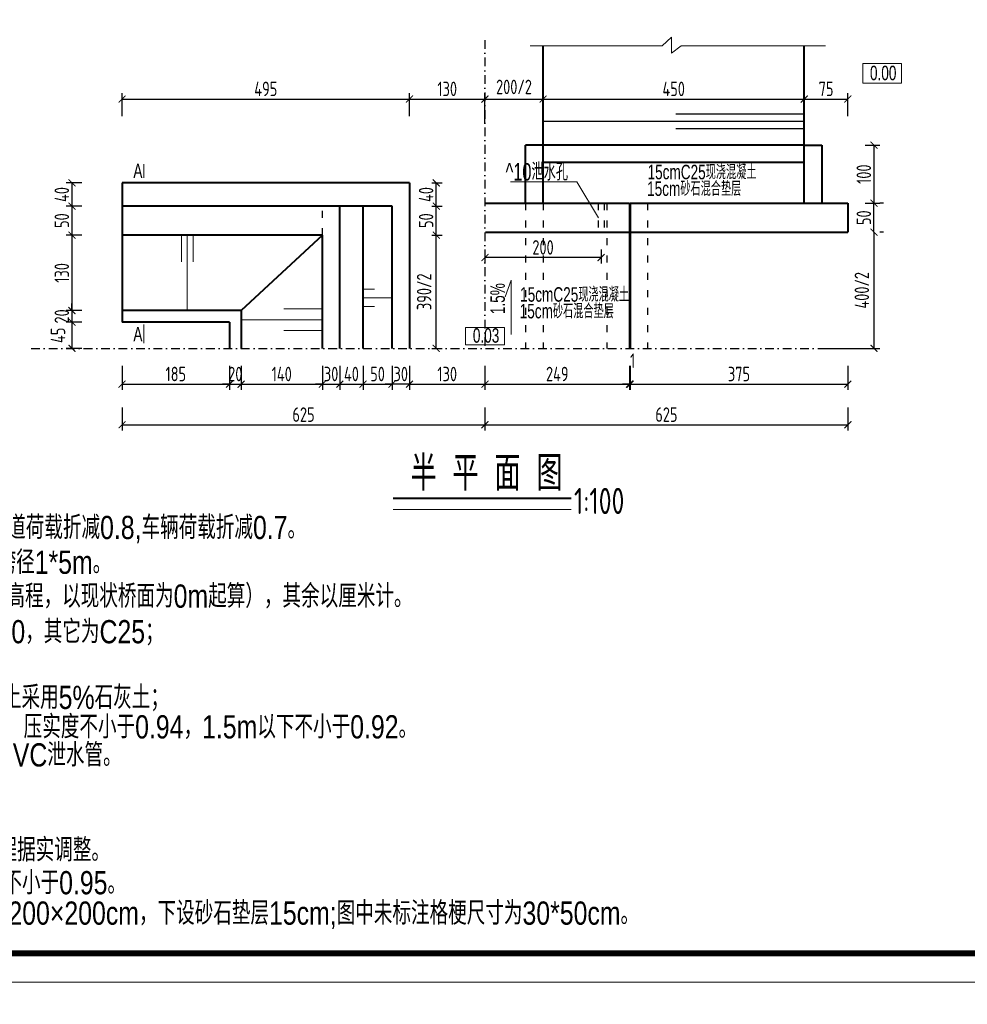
# Model space of a CAD drawing. Header units: inches. Extents: x 97745 to 142261, y 62673 to 100665.
# Tile 79 of 148: x 105175 to 106808, y 91882 to 93578. Entities that reach past the tile are written whole.
import ezdxf

# ---------------------------------------------------------------- set-up
doc = ezdxf.new("R2010")
doc.units = ezdxf.units.IN
doc.header["$MEASUREMENT"] = 0
doc.linetypes.add('ACAD_ISO03W100', pattern=[30, 12, -18])
doc.linetypes.add('DASHDOTX2', pattern=[2, 1, -0.5, 0, -0.5])
doc.layers.get('0').update_dxf_attribs({"lineweight": 15})
for name, color, linetype, lineweight in [('BM1', 7, 'Continuous', 15), ('文字', 7, 'Continuous', 20), ('虚线', 2, 'ACAD_ISO03W100', 25), ('轮廓线', 1, 'Continuous', 40)]:
    doc.layers.add(name, color=color, linetype=linetype, lineweight=lineweight)
doc.layers.add('轴线', color=3, linetype='DASHDOTX2')
doc.layers.add('配筋2', color=2, linetype='Continuous')
doc.styles.add('hz-e', font='hztxt_e.shx', dxfattribs={"width": 0.8, "height": 330, "bigfont": 'hztxt.shx'})
doc.styles.add('HZTXT', font='tssdeng.shx', dxfattribs={"width": 0.75, "bigfont": 'hztxt.shx'})
doc.styles.get("Standard").update_dxf_attribs({"font": 'hztxt_e.shx', "width": 0.7, "bigfont": 'hztxt.shx'})
doc.dimstyles.new('3', dxfattribs={"dimtxt": 25, "dimasz": 12, "dimexe": 10, "dimexo": 30, "dimgap": 5, "dimtad": 1, "dimdec": 0, "dimzin": 0, "dimdsep": 46, "dimtxsty": 'HZTXT', "dimblk": 'ARCHTICK', "dimcen": 0, "dimclrt": 7, "dimazin": 2, "dimtfac": 1, "dimtdec": 0, "dimtix": 1, "dimtmove": 2, "dimatfit": 3, "dimfxl": 250, "dimtolj": 1, "dimtzin": 0, "dimarcsym": 0})

# ---------------------------------------------------------------- blocks, each defined once
blk = doc.blocks.new('_ArchTick')
at = {"color": 0, "linetype": 'ByBlock', "const_width": 0.15}
blk.add_lwpolyline([(-0.5, -0.5), (0.5, 0.5)], dxfattribs=at)
blk = doc.blocks.new('*D49')
at = {"color": 0, "lineweight": -2, "transparency": 16777216}
for p, q in [((105351.8, 93412.3), (105351.8, 93451.5)), ((105846.8, 93412.3), (105846.8, 93451.5)), ((105351.8, 93441.5), (105846.8, 93441.5))]:
    blk.add_line(p, q, dxfattribs=at)
at = {"color": 0, "lineweight": -2, "transparency": 16777216, "xscale": 12, "yscale": 12, "zscale": 12, "rotation": 180}
blk.add_blockref('_ArchTick', (105351.8, 93441.5), dxfattribs=at)
at = {"color": 0, "lineweight": -2, "transparency": 16777216, "xscale": 12, "yscale": 12, "zscale": 12}
blk.add_blockref('_ArchTick', (105846.8, 93441.5), dxfattribs=at)
at = {"color": 7, "transparency": 16777216, "insert": (105599.3, 93459), "char_height": 25, "attachment_point": 5, "style": 'HZTXT'}
blk.add_mtext('\\A1;495', dxfattribs=at)
blk = doc.blocks.new('*D50')
at = {"color": 0, "lineweight": -2, "transparency": 16777216}
for p, q in [((105976.8, 93412.3), (105976.8, 93451.5)), ((106076.8, 93412.3), (106076.8, 93451.5)), ((105976.8, 93441.5), (106076.8, 93441.5))]:
    blk.add_line(p, q, dxfattribs=at)
at = {"color": 0, "lineweight": -2, "transparency": 16777216, "xscale": 12, "yscale": 12, "zscale": 12, "rotation": 180}
blk.add_blockref('_ArchTick', (105976.8, 93441.5), dxfattribs=at)
at = {"color": 0, "lineweight": -2, "transparency": 16777216, "xscale": 12, "yscale": 12, "zscale": 12}
blk.add_blockref('_ArchTick', (106076.8, 93441.5), dxfattribs=at)
at = {"color": 7, "transparency": 16777216, "insert": (106026.8, 93462.4), "char_height": 25, "attachment_point": 5, "style": 'HZTXT'}
blk.add_mtext('\\A1;200/2', dxfattribs=at)
blk = doc.blocks.new('*D51')
at = {"color": 0, "lineweight": -2, "transparency": 16777216}
for p, q in [((106076.8, 93412.3), (106076.8, 93451.5)), ((106526.8, 93412.3), (106526.8, 93451.5)), ((106076.8, 93441.5), (106526.8, 93441.5))]:
    blk.add_line(p, q, dxfattribs=at)
at = {"color": 0, "lineweight": -2, "transparency": 16777216, "xscale": 12, "yscale": 12, "zscale": 12, "rotation": 180}
blk.add_blockref('_ArchTick', (106076.8, 93441.5), dxfattribs=at)
at = {"color": 0, "lineweight": -2, "transparency": 16777216, "xscale": 12, "yscale": 12, "zscale": 12}
blk.add_blockref('_ArchTick', (106526.8, 93441.5), dxfattribs=at)
at = {"color": 7, "transparency": 16777216, "insert": (106301.8, 93459), "char_height": 25, "attachment_point": 5, "style": 'HZTXT'}
blk.add_mtext('\\A1;450', dxfattribs=at)
blk = doc.blocks.new('*D52')
at = {"color": 0, "lineweight": -2}
for p, q in [((105351.8, 92982.1), (105351.8, 92940.4)), ((105536.8, 92982.1), (105536.8, 92940.4)), ((105351.8, 92950.4), (105536.8, 92950.4))]:
    blk.add_line(p, q, dxfattribs=at)
at = {"color": 0, "lineweight": -2, "xscale": 12, "yscale": 12, "zscale": 12, "rotation": 180}
blk.add_blockref('_ArchTick', (105351.8, 92950.4), dxfattribs=at)
at = {"color": 0, "lineweight": -2, "xscale": 12, "yscale": 12, "zscale": 12}
blk.add_blockref('_ArchTick', (105536.8, 92950.4), dxfattribs=at)
at = {"color": 7, "insert": (105444.3, 92967.9), "char_height": 25, "attachment_point": 5, "style": 'HZTXT'}
blk.add_mtext('\\A1;185', dxfattribs=at)
blk = doc.blocks.new('*D53')
at = {"color": 0, "lineweight": -2}
for p, q in [((105536.8, 92982.1), (105536.8, 92940.4)), ((105556.8, 92982.1), (105556.8, 92940.4)), ((105536.8, 92950.4), (105524.8, 92950.4)), ((105536.8, 92950.4), (105556.8, 92950.4)), ((105556.8, 92950.4), (105568.8, 92950.4))]:
    blk.add_line(p, q, dxfattribs=at)
at = {"color": 0, "lineweight": -2, "xscale": 12, "yscale": 12, "zscale": 12}
blk.add_blockref('_ArchTick', (105536.8, 92950.4), dxfattribs=at)
at = {"color": 0, "lineweight": -2, "xscale": 12, "yscale": 12, "zscale": 12, "rotation": 180}
blk.add_blockref('_ArchTick', (105556.8, 92950.4), dxfattribs=at)
at = {"color": 7, "insert": (105546.8, 92967.9), "char_height": 25, "attachment_point": 5, "style": 'HZTXT'}
blk.add_mtext('\\A1;20', dxfattribs=at)
blk = doc.blocks.new('*D54')
at = {"color": 0, "lineweight": -2}
for p, q in [((105556.8, 92982.1), (105556.8, 92940.4)), ((105696.8, 92982.1), (105696.8, 92940.4)), ((105556.8, 92950.4), (105696.8, 92950.4))]:
    blk.add_line(p, q, dxfattribs=at)
at = {"color": 0, "lineweight": -2, "xscale": 12, "yscale": 12, "zscale": 12, "rotation": 180}
blk.add_blockref('_ArchTick', (105556.8, 92950.4), dxfattribs=at)
at = {"color": 0, "lineweight": -2, "xscale": 12, "yscale": 12, "zscale": 12}
blk.add_blockref('_ArchTick', (105696.8, 92950.4), dxfattribs=at)
at = {"color": 7, "insert": (105626.8, 92967.9), "char_height": 25, "attachment_point": 5, "style": 'HZTXT'}
blk.add_mtext('\\A1;140', dxfattribs=at)
blk = doc.blocks.new('*D75')
at = {"color": 0, "lineweight": -2, "transparency": 16777216}
for p, q in [((105696.8, 92982.1), (105696.8, 92940.4)), ((105726.8, 92982.1), (105726.8, 92940.4)), ((105696.8, 92950.4), (105684.8, 92950.4)), ((105696.8, 92950.4), (105726.8, 92950.4)), ((105726.8, 92950.4), (105738.8, 92950.4))]:
    blk.add_line(p, q, dxfattribs=at)
at = {"color": 0, "lineweight": -2, "transparency": 16777216, "xscale": 12, "yscale": 12, "zscale": 12}
blk.add_blockref('_ArchTick', (105696.8, 92950.4), dxfattribs=at)
at = {"color": 0, "lineweight": -2, "transparency": 16777216, "xscale": 12, "yscale": 12, "zscale": 12, "rotation": 180}
blk.add_blockref('_ArchTick', (105726.8, 92950.4), dxfattribs=at)
at = {"color": 7, "transparency": 16777216, "insert": (105711.8, 92967.9), "char_height": 25, "attachment_point": 5, "style": 'HZTXT'}
blk.add_mtext('\\A1;30', dxfattribs=at)
blk = doc.blocks.new('*D55')
at = {"color": 0, "lineweight": -2, "transparency": 16777216}
for p, q in [((105726.8, 92982.1), (105726.8, 92940.4)), ((105766.8, 92982.1), (105766.8, 92940.4)), ((105726.8, 92950.4), (105766.8, 92950.4))]:
    blk.add_line(p, q, dxfattribs=at)
at = {"color": 0, "lineweight": -2, "transparency": 16777216, "xscale": 12, "yscale": 12, "zscale": 12, "rotation": 180}
blk.add_blockref('_ArchTick', (105726.8, 92950.4), dxfattribs=at)
at = {"color": 0, "lineweight": -2, "transparency": 16777216, "xscale": 12, "yscale": 12, "zscale": 12}
blk.add_blockref('_ArchTick', (105766.8, 92950.4), dxfattribs=at)
at = {"color": 7, "transparency": 16777216, "insert": (105746.8, 92967.9), "char_height": 25, "attachment_point": 5, "style": 'HZTXT'}
blk.add_mtext('\\A1;40', dxfattribs=at)
blk = doc.blocks.new('*D76')
at = {"color": 0, "lineweight": -2, "transparency": 16777216}
for p, q in [((105766.8, 92982.1), (105766.8, 92940.4)), ((105816.8, 92982.1), (105816.8, 92940.4)), ((105766.8, 92950.4), (105816.8, 92950.4))]:
    blk.add_line(p, q, dxfattribs=at)
at = {"color": 0, "lineweight": -2, "transparency": 16777216, "xscale": 12, "yscale": 12, "zscale": 12, "rotation": 180}
blk.add_blockref('_ArchTick', (105766.8, 92950.4), dxfattribs=at)
at = {"color": 0, "lineweight": -2, "transparency": 16777216, "xscale": 12, "yscale": 12, "zscale": 12}
blk.add_blockref('_ArchTick', (105816.8, 92950.4), dxfattribs=at)
at = {"color": 7, "transparency": 16777216, "insert": (105791.8, 92967.9), "char_height": 25, "attachment_point": 5, "style": 'HZTXT'}
blk.add_mtext('\\A1;50', dxfattribs=at)
blk = doc.blocks.new('*D77')
at = {"color": 0, "lineweight": -2, "transparency": 16777216}
for p, q in [((106225.8, 92982.1), (106225.8, 92940.4)), ((106226.8, 92982.1), (106226.8, 92940.4)), ((106225.8, 92950.4), (106213.8, 92950.4)), ((106225.8, 92950.4), (106226.8, 92950.4)), ((106226.8, 92950.4), (106238.8, 92950.4))]:
    blk.add_line(p, q, dxfattribs=at)
at = {"color": 0, "lineweight": -2, "transparency": 16777216, "xscale": 12, "yscale": 12, "zscale": 12}
blk.add_blockref('_ArchTick', (106225.8, 92950.4), dxfattribs=at)
at = {"color": 0, "lineweight": -2, "transparency": 16777216, "xscale": 12, "yscale": 12, "zscale": 12, "rotation": 180}
blk.add_blockref('_ArchTick', (106226.8, 92950.4), dxfattribs=at)
at = {"color": 7, "transparency": 16777216, "insert": (106231.2, 92990.8), "char_height": 25, "attachment_point": 5, "style": 'HZTXT'}
blk.add_mtext('\\A1;1', dxfattribs=at)
blk = doc.blocks.new('*D78')
at = {"color": 0, "lineweight": -2, "transparency": 16777216}
for p, q in [((106226.8, 92982.1), (106226.8, 92940.4)), ((106601.8, 92982.1), (106601.8, 92940.4)), ((106226.8, 92950.4), (106601.8, 92950.4))]:
    blk.add_line(p, q, dxfattribs=at)
at = {"color": 0, "lineweight": -2, "transparency": 16777216, "xscale": 12, "yscale": 12, "zscale": 12, "rotation": 180}
blk.add_blockref('_ArchTick', (106226.8, 92950.4), dxfattribs=at)
at = {"color": 0, "lineweight": -2, "transparency": 16777216, "xscale": 12, "yscale": 12, "zscale": 12}
blk.add_blockref('_ArchTick', (106601.8, 92950.4), dxfattribs=at)
at = {"color": 7, "transparency": 16777216, "insert": (106414.3, 92967.9), "char_height": 25, "attachment_point": 5, "style": 'HZTXT'}
blk.add_mtext('\\A1;375', dxfattribs=at)
blk = doc.blocks.new('*D56')
at = {"color": 0, "lineweight": -2, "transparency": 16777216}
for p, q in [((105351.8, 92910.4), (105351.8, 92870.5)), ((105976.8, 92910.4), (105976.8, 92870.5)), ((105351.8, 92880.5), (105976.8, 92880.5))]:
    blk.add_line(p, q, dxfattribs=at)
at = {"color": 0, "lineweight": -2, "transparency": 16777216, "xscale": 12, "yscale": 12, "zscale": 12, "rotation": 180}
blk.add_blockref('_ArchTick', (105351.8, 92880.5), dxfattribs=at)
at = {"color": 0, "lineweight": -2, "transparency": 16777216, "xscale": 12, "yscale": 12, "zscale": 12}
blk.add_blockref('_ArchTick', (105976.8, 92880.5), dxfattribs=at)
at = {"color": 7, "transparency": 16777216, "insert": (105664.3, 92898), "char_height": 25, "attachment_point": 5, "style": 'HZTXT'}
blk.add_mtext('\\A1;625', dxfattribs=at)
blk = doc.blocks.new('*D57')
at = {"color": 0, "lineweight": -2, "transparency": 16777216}
for p, q in [((105976.8, 92910.4), (105976.8, 92870.5)), ((106601.8, 92910.4), (106601.8, 92870.5)), ((105976.8, 92880.5), (106601.8, 92880.5))]:
    blk.add_line(p, q, dxfattribs=at)
at = {"color": 0, "lineweight": -2, "transparency": 16777216, "xscale": 12, "yscale": 12, "zscale": 12, "rotation": 180}
blk.add_blockref('_ArchTick', (105976.8, 92880.5), dxfattribs=at)
at = {"color": 0, "lineweight": -2, "transparency": 16777216, "xscale": 12, "yscale": 12, "zscale": 12}
blk.add_blockref('_ArchTick', (106601.8, 92880.5), dxfattribs=at)
at = {"color": 7, "transparency": 16777216, "insert": (106289.3, 92898), "char_height": 25, "attachment_point": 5, "style": 'HZTXT'}
blk.add_mtext('\\A1;625', dxfattribs=at)
blk = doc.blocks.new('*D58')
at = {"color": 0, "lineweight": -2, "transparency": 16777216}
for p, q in [((105282.7, 93077.1), (105255.5, 93077.1)), ((105265.5, 93077.1), (105265.5, 93089.1)), ((105265.5, 93077.1), (105265.5, 93057.1)), ((105282.7, 93057.1), (105255.5, 93057.1)), ((105265.5, 93057.1), (105265.5, 93045.1))]:
    blk.add_line(p, q, dxfattribs=at)
at = {"color": 0, "lineweight": -2, "transparency": 16777216, "xscale": 12, "yscale": 12, "zscale": 12}
for p, rotation in [((105265.5, 93077.1), 270), ((105265.5, 93057.1), 90)]:
    blk.add_blockref('_ArchTick', p, dxfattribs=dict(at, rotation=rotation))
at = {"color": 7, "transparency": 16777216, "insert": (105248, 93067.1), "char_height": 25, "attachment_point": 5, "rotation": 90, "style": 'HZTXT'}
blk.add_mtext('\\A1;20', dxfattribs=at)
blk = doc.blocks.new('*D59')
at = {"color": 0, "lineweight": -2, "transparency": 16777216}
for p, q in [((105282.7, 93057.1), (105255.5, 93057.1)), ((105265.5, 93057.1), (105265.5, 93012.1)), ((105282.7, 93012.1), (105255.5, 93012.1))]:
    blk.add_line(p, q, dxfattribs=at)
at = {"color": 0, "lineweight": -2, "transparency": 16777216, "xscale": 12, "yscale": 12, "zscale": 12}
for p, rotation in [((105265.5, 93057.1), 90), ((105265.5, 93012.1), 270)]:
    blk.add_blockref('_ArchTick', p, dxfattribs=dict(at, rotation=rotation))
at = {"color": 7, "transparency": 16777216, "insert": (105241.4, 93034.6), "char_height": 25, "attachment_point": 5, "rotation": 90, "style": 'HZTXT'}
blk.add_mtext('\\A1;45', dxfattribs=at)
blk = doc.blocks.new('*D60')
at = {"color": 0, "lineweight": -2, "transparency": 16777216}
for p, q in [((106646.8, 93212.1), (106646.8, 93262.1)), ((106662.9, 93262.1), (106656.8, 93262.1)), ((106662.9, 93212.1), (106656.8, 93212.1))]:
    blk.add_line(p, q, dxfattribs=at)
at = {"color": 0, "lineweight": -2, "transparency": 16777216, "xscale": 12, "yscale": 12, "zscale": 12}
for p, rotation in [((106646.8, 93262.1), 90), ((106646.8, 93212.1), 270)]:
    blk.add_blockref('_ArchTick', p, dxfattribs=dict(at, rotation=rotation))
at = {"color": 7, "transparency": 16777216, "insert": (106629.3, 93237.1), "char_height": 25, "attachment_point": 5, "rotation": 90, "style": 'HZTXT'}
blk.add_mtext('\\A1;50', dxfattribs=at)
blk = doc.blocks.new('*D61')
at = {"color": 0, "lineweight": -2, "transparency": 16777216}
for p, q in [((105885.4, 93207.1), (105902.9, 93207.1)), ((105892.9, 93012.1), (105892.9, 93207.1)), ((105885.4, 93012.1), (105902.9, 93012.1))]:
    blk.add_line(p, q, dxfattribs=at)
at = {"color": 0, "lineweight": -2, "transparency": 16777216, "xscale": 12, "yscale": 12, "zscale": 12}
for p, rotation in [((105892.9, 93207.1), 90), ((105892.9, 93012.1), 270)]:
    blk.add_blockref('_ArchTick', p, dxfattribs=dict(at, rotation=rotation))
at = {"color": 7, "transparency": 16777216, "insert": (105872, 93109.6), "char_height": 25, "attachment_point": 5, "rotation": 90, "style": 'HZTXT'}
blk.add_mtext('\\A1;390/2', dxfattribs=at)
blk = doc.blocks.new('*D62')
at = {"color": 0, "lineweight": -2, "transparency": 16777216}
for p, q in [((105885.4, 93257.1), (105902.9, 93257.1)), ((105892.9, 93207.1), (105892.9, 93257.1)), ((105885.4, 93207.1), (105902.9, 93207.1))]:
    blk.add_line(p, q, dxfattribs=at)
at = {"color": 0, "lineweight": -2, "transparency": 16777216, "xscale": 12, "yscale": 12, "zscale": 12}
for p, rotation in [((105892.9, 93257.1), 90), ((105892.9, 93207.1), 270)]:
    blk.add_blockref('_ArchTick', p, dxfattribs=dict(at, rotation=rotation))
at = {"color": 7, "transparency": 16777216, "insert": (105875.4, 93232.1), "char_height": 25, "attachment_point": 5, "rotation": 90, "style": 'HZTXT'}
blk.add_mtext('\\A1;50', dxfattribs=at)
blk = doc.blocks.new('*D63')
at = {"color": 0, "lineweight": -2, "transparency": 16777216}
for p, q in [((105885.4, 93297.1), (105902.9, 93297.1)), ((105892.9, 93257.1), (105892.9, 93297.1)), ((105885.4, 93257.1), (105902.9, 93257.1))]:
    blk.add_line(p, q, dxfattribs=at)
at = {"color": 0, "lineweight": -2, "transparency": 16777216, "xscale": 12, "yscale": 12, "zscale": 12}
for p, rotation in [((105892.9, 93297.1), 90), ((105892.9, 93257.1), 270)]:
    blk.add_blockref('_ArchTick', p, dxfattribs=dict(at, rotation=rotation))
at = {"color": 7, "transparency": 16777216, "insert": (105875.4, 93277.1), "char_height": 25, "attachment_point": 5, "rotation": 90, "style": 'HZTXT'}
blk.add_mtext('\\A1;40', dxfattribs=at)
blk = doc.blocks.new('*D64')
at = {"color": 0, "lineweight": -2, "transparency": 16777216}
for p, q in [((106646.8, 93212.1), (106646.8, 93012.1)), ((106662.9, 93212.1), (106656.8, 93212.1)), ((106562.9, 93012.1), (106656.8, 93012.1))]:
    blk.add_line(p, q, dxfattribs=at)
at = {"color": 0, "lineweight": -2, "transparency": 16777216, "xscale": 12, "yscale": 12, "zscale": 12}
for p, rotation in [((106646.8, 93212.1), 90), ((106646.8, 93012.1), 270)]:
    blk.add_blockref('_ArchTick', p, dxfattribs=dict(at, rotation=rotation))
at = {"color": 7, "transparency": 16777216, "insert": (106625.9, 93112.1), "char_height": 25, "attachment_point": 5, "rotation": 90, "style": 'HZTXT'}
blk.add_mtext('\\A1;400/2', dxfattribs=at)
blk = doc.blocks.new('*D65')
at = {"color": 0, "lineweight": -2, "transparency": 16777216}
for p, q in [((106526.8, 93412.3), (106526.8, 93451.5)), ((106601.8, 93412.3), (106601.8, 93451.5)), ((106526.8, 93441.5), (106601.8, 93441.5))]:
    blk.add_line(p, q, dxfattribs=at)
at = {"color": 0, "lineweight": -2, "transparency": 16777216, "xscale": 12, "yscale": 12, "zscale": 12, "rotation": 180}
blk.add_blockref('_ArchTick', (106526.8, 93441.5), dxfattribs=at)
at = {"color": 0, "lineweight": -2, "transparency": 16777216, "xscale": 12, "yscale": 12, "zscale": 12}
blk.add_blockref('_ArchTick', (106601.8, 93441.5), dxfattribs=at)
at = {"color": 7, "transparency": 16777216, "insert": (106564.3, 93459), "char_height": 25, "attachment_point": 5, "style": 'HZTXT'}
blk.add_mtext('\\A1;75', dxfattribs=at)
blk = doc.blocks.new('*D2')
at = {"color": 0, "lineweight": -2, "transparency": 16777216}
for p, q in [((105976.8, 93182.1), (105976.8, 93158.5)), ((106176.8, 93182.1), (106176.8, 93158.5)), ((106176.8, 93168.5), (105976.8, 93168.5))]:
    blk.add_line(p, q, dxfattribs=at)
at = {"color": 0, "lineweight": -2, "transparency": 16777216, "xscale": 12, "yscale": 12, "zscale": 12, "rotation": 180}
blk.add_blockref('_ArchTick', (105976.8, 93168.5), dxfattribs=at)
at = {"color": 0, "lineweight": -2, "transparency": 16777216, "xscale": 12, "yscale": 12, "zscale": 12}
blk.add_blockref('_ArchTick', (106176.8, 93168.5), dxfattribs=at)
at = {"color": 7, "transparency": 16777216, "insert": (106076.8, 93186), "char_height": 25, "attachment_point": 5, "style": 'HZTXT'}
blk.add_mtext('\\A1;200', dxfattribs=at)
blk = doc.blocks.new('*D4')
at = {"color": 0, "lineweight": -2, "transparency": 16777216}
for p, q in [((105976.8, 92982.1), (105976.8, 92940.4)), ((106225.8, 92982.1), (106225.8, 92940.4)), ((105976.8, 92950.4), (106225.8, 92950.4))]:
    blk.add_line(p, q, dxfattribs=at)
at = {"color": 0, "lineweight": -2, "transparency": 16777216, "xscale": 12, "yscale": 12, "zscale": 12, "rotation": 180}
blk.add_blockref('_ArchTick', (105976.8, 92950.4), dxfattribs=at)
at = {"color": 0, "lineweight": -2, "transparency": 16777216, "xscale": 12, "yscale": 12, "zscale": 12}
blk.add_blockref('_ArchTick', (106225.8, 92950.4), dxfattribs=at)
at = {"color": 7, "transparency": 16777216, "insert": (106101.3, 92967.9), "char_height": 25, "attachment_point": 5, "style": 'HZTXT'}
blk.add_mtext('\\A1;249', dxfattribs=at)
blk = doc.blocks.new('*D5')
at = {"color": 0, "lineweight": -2, "transparency": 16777216}
for p, q in [((105846.8, 93412.3), (105846.8, 93451.5)), ((105976.8, 93399.1), (105976.8, 93451.5)), ((105846.8, 93441.5), (105976.8, 93441.5))]:
    blk.add_line(p, q, dxfattribs=at)
at = {"color": 0, "lineweight": -2, "transparency": 16777216, "xscale": 12, "yscale": 12, "zscale": 12, "rotation": 180}
blk.add_blockref('_ArchTick', (105846.8, 93441.5), dxfattribs=at)
at = {"color": 0, "lineweight": -2, "transparency": 16777216, "xscale": 12, "yscale": 12, "zscale": 12}
blk.add_blockref('_ArchTick', (105976.8, 93441.5), dxfattribs=at)
at = {"color": 7, "transparency": 16777216, "insert": (105911.8, 93459), "char_height": 25, "attachment_point": 5, "style": 'HZTXT'}
blk.add_mtext('\\A1;130', dxfattribs=at)
blk = doc.blocks.new('*D6')
at = {"color": 0, "lineweight": -2, "transparency": 16777216}
for p, q in [((105846.8, 92982.1), (105846.8, 92940.4)), ((105976.8, 92982.1), (105976.8, 92940.4)), ((105846.8, 92950.4), (105976.8, 92950.4))]:
    blk.add_line(p, q, dxfattribs=at)
at = {"color": 0, "lineweight": -2, "transparency": 16777216, "xscale": 12, "yscale": 12, "zscale": 12, "rotation": 180}
blk.add_blockref('_ArchTick', (105846.8, 92950.4), dxfattribs=at)
at = {"color": 0, "lineweight": -2, "transparency": 16777216, "xscale": 12, "yscale": 12, "zscale": 12}
blk.add_blockref('_ArchTick', (105976.8, 92950.4), dxfattribs=at)
at = {"color": 7, "transparency": 16777216, "insert": (105911.8, 92967.9), "char_height": 25, "attachment_point": 5, "style": 'HZTXT'}
blk.add_mtext('\\A1;130', dxfattribs=at)
blk = doc.blocks.new('*D8')
at = {"color": 0, "lineweight": -2, "transparency": 16777216}
for p, q in [((105282.7, 93257.1), (105255.5, 93257.1)), ((105265.5, 93257.1), (105265.5, 93207.1)), ((105282.7, 93207.1), (105255.5, 93207.1))]:
    blk.add_line(p, q, dxfattribs=at)
at = {"color": 0, "lineweight": -2, "transparency": 16777216, "xscale": 12, "yscale": 12, "zscale": 12}
for p, rotation in [((105265.5, 93257.1), 90), ((105265.5, 93207.1), 270)]:
    blk.add_blockref('_ArchTick', p, dxfattribs=dict(at, rotation=rotation))
at = {"color": 7, "transparency": 16777216, "insert": (105248, 93232.1), "char_height": 25, "attachment_point": 5, "rotation": 90, "style": 'HZTXT'}
blk.add_mtext('\\A1;50', dxfattribs=at)
blk = doc.blocks.new('*D9')
at = {"color": 0, "lineweight": -2, "transparency": 16777216}
for p, q in [((105282.7, 93297.1), (105255.5, 93297.1)), ((105265.5, 93297.1), (105265.5, 93257.1)), ((105282.7, 93257.1), (105255.5, 93257.1))]:
    blk.add_line(p, q, dxfattribs=at)
at = {"color": 0, "lineweight": -2, "transparency": 16777216, "xscale": 12, "yscale": 12, "zscale": 12}
for p, rotation in [((105265.5, 93297.1), 90), ((105265.5, 93257.1), 270)]:
    blk.add_blockref('_ArchTick', p, dxfattribs=dict(at, rotation=rotation))
at = {"color": 7, "transparency": 16777216, "insert": (105248, 93277.1), "char_height": 25, "attachment_point": 5, "rotation": 90, "style": 'HZTXT'}
blk.add_mtext('\\A1;40', dxfattribs=at)
blk = doc.blocks.new('*D18')
at = {"color": 0, "lineweight": -2, "transparency": 16777216}
for p, q in [((105282.7, 93207.1), (105255.5, 93207.1)), ((105265.5, 93207.1), (105265.5, 93077.1)), ((105282.7, 93077.1), (105255.5, 93077.1))]:
    blk.add_line(p, q, dxfattribs=at)
at = {"color": 0, "lineweight": -2, "transparency": 16777216, "xscale": 12, "yscale": 12, "zscale": 12}
for p, rotation in [((105265.5, 93207.1), 90), ((105265.5, 93077.1), 270)]:
    blk.add_blockref('_ArchTick', p, dxfattribs=dict(at, rotation=rotation))
at = {"color": 7, "transparency": 16777216, "insert": (105248, 93142.1), "char_height": 25, "attachment_point": 5, "rotation": 90, "style": 'HZTXT'}
blk.add_mtext('\\A1;130', dxfattribs=at)
blk = doc.blocks.new('*D26')
at = {"color": 0, "lineweight": -2, "transparency": 16777216}
for p, q in [((105816.8, 92982.1), (105816.8, 92940.4)), ((105846.8, 92982.1), (105846.8, 92940.4)), ((105816.8, 92950.4), (105804.8, 92950.4)), ((105846.8, 92950.4), (105816.8, 92950.4)), ((105846.8, 92950.4), (105858.8, 92950.4))]:
    blk.add_line(p, q, dxfattribs=at)
at = {"color": 0, "lineweight": -2, "transparency": 16777216, "xscale": 12, "yscale": 12, "zscale": 12}
blk.add_blockref('_ArchTick', (105816.8, 92950.4), dxfattribs=at)
at = {"color": 0, "lineweight": -2, "transparency": 16777216, "xscale": 12, "yscale": 12, "zscale": 12, "rotation": 180}
blk.add_blockref('_ArchTick', (105846.8, 92950.4), dxfattribs=at)
at = {"color": 7, "transparency": 16777216, "insert": (105831.8, 92967.9), "char_height": 25, "attachment_point": 5, "style": 'HZTXT'}
blk.add_mtext('\\A1;30', dxfattribs=at)
blk = doc.blocks.new('*D549')
at = {"color": 0, "lineweight": -2}
for p, q in [((106631.8, 93362.1), (106656.8, 93362.1)), ((106646.8, 93362.1), (106646.8, 93262.1)), ((106631.8, 93262.1), (106656.8, 93262.1))]:
    blk.add_line(p, q, dxfattribs=at)
at = {"color": 0, "lineweight": -2, "xscale": 12, "yscale": 12, "zscale": 12}
for p, rotation in [((106646.8, 93362.1), 90), ((106646.8, 93262.1), 270)]:
    blk.add_blockref('_ArchTick', p, dxfattribs=dict(at, rotation=rotation))
at = {"color": 7, "insert": (106629.3, 93312.1), "char_height": 25, "attachment_point": 5, "rotation": 90, "style": 'HZTXT'}
blk.add_mtext('\\A1;100', dxfattribs=at)

msp = doc.modelspace()

# ---------------------------------------------------------------- linework, layer by layer
for p, q in [((106054.405, 93533.242), (106281.931, 93533.242)), ((106281.931, 93533.242), (106298.26, 93548.204)), ((106298.26, 93548.204), (106298.26, 93520.836)), ((106298.26, 93520.836), (106314.628, 93533.242)), ((106314.628, 93533.242), (106563.32, 93533.242)), ((105389.017, 93306.033), (105389.017, 93329.345)), ((106135.27, 93299.123), (106020.863, 93299.123)), ((106172.362, 93237.097), (106135.27, 93299.123)), ((105454.001, 93207.097), (105454.001, 93161.032)), ((105464.072, 93207.097), (105464.072, 93077.097)), ((105474.143, 93207.097), (105474.143, 93161.032)), ((106022.006, 93129.387), (106011.342, 93100.698)), ((106022.006, 93129.387), (106022.006, 93035.684)), ((105766.826, 93113.919), (105786.826, 93113.919)), ((105766.826, 93098.919), (105816.826, 93098.919)), ((105696.826, 93079.967), (105630.233, 93079.967)), ((105766.826, 93083.919), (105786.826, 93083.919)), ((105556.826, 93060.949), (105696.826, 93060.949)), ((105389.017, 93020.921), (105389.017, 93053.073)), ((105696.826, 93043.005), (105630.233, 93043.005))]:
    msp.add_line(p, q)
at = {"lineweight": -3}
for p, q in [((106526.826, 93415.65), (106305.752, 93415.65)), ((106526.826, 93402.609), (106076.826, 93402.609)), ((106526.826, 93390.189), (106305.752, 93390.189))]:
    msp.add_line(p, q, dxfattribs=at)
at = {"ltscale": 2}
msp.add_line((105818.44, 92734.802), (106125.443, 92734.802), dxfattribs=at)
for points in [[(106627.316, 93502.581), (106694.196, 93502.581), (106694.196, 93468.93), (106627.316, 93468.93)], [(105943.386, 93018.356), (106010.266, 93018.356), (106010.266, 93047.935), (105943.386, 93047.935)]]:
    msp.add_lwpolyline(points, close=True)
at = {"layer": 'BM1', "const_width": 1}
for points in [[(103708.27, 94920.46), (107951.098, 94920.46), (107951.098, 91920.157), (103708.27, 91920.157), (103708.27, 94920.46)], [(103708.27, 91920.157), (107951.098, 91920.157), (107951.098, 88919.854), (103708.27, 88919.854), (103708.27, 91920.157)]]:
    msp.add_lwpolyline(points, dxfattribs=at)
at = {"layer": 'BM1'}
for points in [[(103708.27, 94920.46), (107951.098, 94920.46), (107951.098, 91920.157), (103708.27, 91920.157)], [(103708.27, 91920.157), (107951.098, 91920.157), (107951.098, 88919.854), (103708.27, 88919.854)]]:
    msp.add_lwpolyline(points, close=True, dxfattribs=at)
at = {"layer": 'BM1', "color": 0, "linetype": 'Continuous', "const_width": 9.999}
msp.add_lwpolyline([(103876.114, 91970.152), (103876.114, 94840.159), (107901.103, 94840.159), (107901.103, 91970.152)], close=True, dxfattribs=at)
at = {"layer": '虚线'}
for p, q in [((106046.826, 93262.097), (106046.826, 93012.097)), ((106076.826, 93262.097), (106076.826, 93012.097)), ((106171.826, 93262.097), (106171.826, 93212.097)), ((106181.826, 93262.097), (106181.826, 93212.097)), ((106186.826, 93262.097), (106186.826, 93012.097)), ((106256.826, 93262.097), (106256.826, 93012.097)), ((105696.826, 93207.097), (105696.826, 93257.097))]:
    msp.add_line(p, q, dxfattribs=at)
at = {"layer": '轮廓线'}
for p, q in [((106076.826, 93262.097), (106076.826, 93533.242)), ((106526.826, 93262.097), (106526.826, 93533.242)), ((106126.826, 93362.097), (106046.826, 93362.097)), ((106046.826, 93262.097), (106046.826, 93362.097)), ((106526.826, 93362.097), (106126.826, 93362.097)), ((106526.826, 93362.097), (106556.826, 93362.097)), ((106556.826, 93362.097), (106556.826, 93262.097)), ((106526.826, 93332.097), (106076.826, 93332.097)), ((105846.826, 93297.097), (105351.826, 93297.097)), ((105351.826, 93297.097), (105351.826, 93057.097)), ((105846.826, 93297.097), (105846.826, 93012.097)), ((105977.826, 93262.097), (106225.826, 93262.097)), ((106225.826, 93262.097), (106225.826, 93012.097)), ((106226.826, 93262.097), (106601.826, 93262.097)), ((106226.826, 93262.097), (106226.826, 93012.097)), ((106601.826, 93262.097), (106601.826, 93212.097)), ((105816.826, 93257.097), (105351.826, 93257.097)), ((105726.826, 93012.097), (105726.826, 93257.097)), ((105766.826, 93012.097), (105766.826, 93257.097)), ((105816.826, 93012.097), (105816.826, 93257.097)), ((105977.826, 93212.097), (106225.826, 93212.097)), ((106226.826, 93212.097), (106601.826, 93212.097)), ((105696.826, 93207.097), (105351.826, 93207.097)), ((105696.826, 93207.097), (105556.826, 93077.097)), ((105696.826, 93012.097), (105696.826, 93207.097)), ((105556.826, 93077.097), (105351.826, 93077.097)), ((105556.826, 93077.097), (105556.826, 93012.097)), ((105536.826, 93057.097), (105351.826, 93057.097)), ((105536.826, 93057.097), (105536.826, 93012.097))]:
    msp.add_line(p, q, dxfattribs=at)
at = {"layer": '轮廓线', "ltscale": 2}
msp.add_line((105818.44, 92754.074), (106125.443, 92754.074), dxfattribs=at)
at = {"layer": '轴线', "ltscale": 15}
for p, q in [((105976.826, 93542.985), (105976.826, 93012.097)), ((105195.316, 93012.097), (106631.394, 93012.097))]:
    msp.add_line(p, q, dxfattribs=at)

# ---------------------------------------------------------------- texts
at = {"width": 0.7}
for s, p in [('0.00', (106639.876, 93473.944)), ('A', (105371.231, 93305.486)), ('15cmC25现浇混凝土', (106256.812, 93303.327)), ('15cm砂石混合垫层', (106256.064, 93274.648)), ('15cmC25现浇混凝土', (106037.349, 93092.427)), ('15cm砂石混合垫层', (106036.601, 93063.748)), ('A', (105371.231, 93024.152)), ('0.03', (105955.946, 93021.848))]:
    msp.add_text(s, height=25, dxfattribs=at).set_placement(p)
at = {"style": 'hz-e', "width": 0.8}
for s, p in [('1、设计荷载标准为公路Ⅱ级折减,车道荷载折减0.8,车辆荷载折减0.7。', (104638.198, 92683.585)), ('2、该桥面宽为净4.0+2*0.5m，跨径1*5m。', (104637.442, 92623.724)), ('3、图中尺寸单位:高程以米计（相对高程，以现状桥面为0m起算），其余以厘米计。', (104636.893, 92565.404)), ('4、材料等级：桥面板及铺装层为C30，其它为C25；', (104634.634, 92504.085)), ('5、混凝土路面以下80cm桥台回填土采用5%%%石灰土；', (104634.142, 92390.95)), ('回填土要分层夯实，0~1.5m内，压实度不小于0.94，1.5m以下不小于0.92。', (104686.361, 92340.211)), ('6、桥面两侧设置%%c10cm@400PVC泄水管。', (104634.479, 92291.847)), ('8、本桥采用花板栏杆，具体见详图。', (104635.124, 92180.658)), ('9、该桥应与两端道路顺接，桥面高程据实调整。', (104635.124, 92128.235)), ('10、基础下换填级配碎石，压实系数不小于0.95。', (104619.811, 92071.743)), ('11、砼护坡厚15cm，最大分块尺寸200×200cm，下设砂石垫层15cm;图中未标注格梗尺寸为30*50cm。', (104619.811, 92019.385))]:
    msp.add_text(s, height=40, dxfattribs=at).set_placement(p)
at = {"lineweight": -3, "insert": (105986.029, 93071.008), "char_height": 25, "width": 345.38, "attachment_point": 1, "rotation": 90}
msp.add_mtext('1.5%', dxfattribs=at)
at = {"layer": '文字', "style": 'HZTXT', "width": 0.75}
for s, height, p in [(' 半 平 面 图', 60, (105821.151, 92766.845)), ('1:100', 45, (106130.034, 92726.744))]:
    msp.add_text(s, height=height, dxfattribs=at).set_placement(p)
at = {"layer": '配筋2', "width": 0.7}
msp.add_text('^ 10泄水孔', height=30, dxfattribs=at).set_placement((106012.419, 93301.158))

# ---------------------------------------------------------------- dimensions: what is measured, and where the dimension line sits
for base, p1, p2, picture, middle in [((105846.826, 93441.498), (105351.826, 93382.28), (105846.826, 93382.28), '*D49', (105599.326, 93458.998)), ((105976.826, 93441.498), (105846.826, 93382.28), (105976.826, 93369.085), '*D5', (105911.826, 93458.998)), ((106526.826, 93441.498), (106076.826, 93382.28), (106526.826, 93382.28), '*D51', (106301.826, 93458.998)), ((106601.826, 93441.498), (106526.826, 93382.28), (106601.826, 93382.28), '*D65', (106564.326, 93458.998)), ((105976.826, 93168.54), (106176.826, 93212.097), (105976.826, 93212.097), '*D2', (106076.826, 93186.04)), ((105536.826, 92950.401), (105351.826, 93012.097), (105536.826, 93012.097), '*D52', (105444.326, 92967.901)), ((105556.826, 92950.401), (105536.826, 93012.097), (105556.826, 93012.097), '*D53', (105546.826, 92967.901)), ((105696.826, 92950.401), (105556.826, 93012.097), (105696.826, 93012.097), '*D54', (105626.826, 92967.901)), ((105726.826, 92950.401), (105696.826, 93012.097), (105726.826, 93012.097), '*D75', (105711.826, 92967.901)), ((105766.826, 92950.401), (105726.826, 93012.097), (105766.826, 93012.097), '*D55', (105746.826, 92967.901)), ((105816.826, 92950.401), (105766.826, 93012.097), (105816.826, 93012.097), '*D76', (105791.826, 92967.901)), ((105976.826, 92950.401), (105846.826, 93012.097), (105976.826, 93012.097), '*D6', (105911.826, 92967.901)), ((106225.826, 92950.401), (105976.826, 93012.097), (106225.826, 93012.097), '*D4', (106101.326, 92967.901)), ((106601.826, 92950.401), (106226.826, 93012.097), (106601.826, 93012.097), '*D78', (106414.326, 92967.901)), ((105976.826, 92880.489), (105351.826, 92940.401), (105976.826, 92940.401), '*D56', (105664.326, 92897.989)), ((106601.826, 92880.489), (105976.826, 92940.401), (106601.826, 92940.401), '*D57', (106289.326, 92897.989))]:
    dim = msp.add_linear_dim(base=base, p1=p1, p2=p2, dimstyle='3')
    dim.commit()
    dim.dimension.update_dxf_attribs({"geometry": picture, "text_midpoint": middle})
dim = msp.add_linear_dim(base=(106076.826, 93441.498), p1=(105976.826, 93382.28), p2=(106076.826, 93382.28), text='<>/2', dimstyle='3', override={"dimlfac": 2})
dim.commit()
dim.dimension.update_dxf_attribs({"geometry": '*D50', "text_midpoint": (106026.826, 93462.363)})
for base, p1, p2, angle, picture, middle in [((106646.75, 93262.097), (106601.826, 93362.097), (106601.826, 93262.097), 90, '*D549', (106629.25, 93312.097)), ((105265.549, 93257.097), (105312.712, 93297.097), (105312.712, 93257.097), 90, '*D9', (105248.049, 93277.097)), ((105892.885, 93297.097), (105855.423, 93257.097), (105855.423, 93297.097), 90, '*D63', (105875.385, 93277.097)), ((105265.549, 93207.097), (105312.712, 93257.097), (105312.712, 93207.097), 90, '*D8', (105248.049, 93232.097)), ((105892.885, 93257.097), (105855.423, 93207.097), (105855.423, 93257.097), 90, '*D62', (105875.385, 93232.097)), ((106646.75, 93262.097), (106632.854, 93212.097), (106632.854, 93262.097), 90, '*D60', (106629.25, 93237.097)), ((105265.549, 93077.097), (105312.712, 93207.097), (105312.712, 93077.097), 90, '*D18', (105248.049, 93142.097)), ((105265.549, 93057.097), (105312.712, 93077.097), (105312.712, 93057.097), 90, '*D58', (105248.049, 93067.097)), ((105816.826, 92950.401), (105846.826, 93012.097), (105816.826, 93012.097), 180, '*D26', (105831.826, 92967.901))]:
    dim = msp.add_linear_dim(base=base, p1=p1, p2=p2, angle=angle, dimstyle='3')
    dim.commit()
    dim.dimension.update_dxf_attribs({"geometry": picture, "text_midpoint": middle})
for base, p1, p2, picture, middle in [((105892.885, 93207.097), (105855.423, 93012.097), (105855.423, 93207.097), '*D61', (105872.02, 93109.597)), ((106646.75, 93012.097), (106632.854, 93212.097), (106532.854, 93012.097), '*D64', (106625.885, 93112.097))]:
    dim = msp.add_linear_dim(base=base, p1=p1, p2=p2, angle=90, text='<>/2', dimstyle='3', override={"dimlfac": 2})
    dim.commit()
    dim.dimension.update_dxf_attribs({"geometry": picture, "text_midpoint": middle})
dim = msp.add_linear_dim(base=(105265.549, 93012.097), p1=(105312.712, 93057.097), p2=(105312.712, 93012.097), angle=90, dimstyle='3')
dim.commit()
dim.dimension.update_dxf_attribs({"geometry": '*D59', "text_midpoint": (105241.4, 93034.597), "dimtype": 160})
dim = msp.add_linear_dim(base=(106226.826, 92950.401), p1=(106225.826, 93012.097), p2=(106226.826, 93012.097), dimstyle='3')
dim.commit()
dim.dimension.update_dxf_attribs({"geometry": '*D77', "text_midpoint": (106231.242, 92990.756), "dimtype": 160})

doc.saveas('drawing.dxf')
